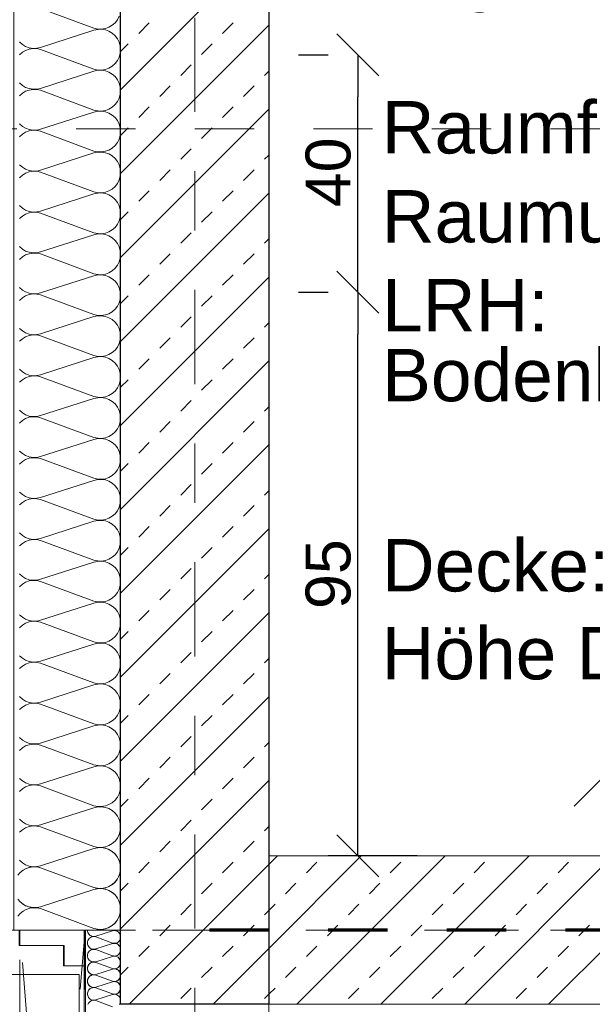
# Model space of a CAD drawing. Header units: metres. Extents: x -45.2 to 14.3, y -31.8 to 10.2.
# Tile 38 of 141: x -39.4 to -38.5, y -5.5 to -3.9. Entities that reach past the tile are written whole.
import ezdxf

# ---------------------------------------------------------------- set-up
doc = ezdxf.new("R2010")
doc.units = ezdxf.units.M
doc.header["$LTSCALE"] = 0.05
for name, pattern in [('1600.2032', [1.6, 0.8, -0.8]), ('Achsen 01', [5.291531, 3.175, -1.058062, 0.352704, -0.705764]), ('gestrichelt - 01', [2, 1, -1]), ('Raster 01', [2, 1, -1])]:
    doc.linetypes.add(name, pattern=pattern)
doc.layers.get('0').update_dxf_attribs({"lineweight": 25})
for name, color, linetype, lineweight in [('013_Beton und Stahlbetonarbeiten-330 Außenwände', 7, 'Continuous', 25), ('013_Beton und Stahlbetonarbeiten-340 Innenwände', 7, 'Continuous', 18), ('030_Sonnenschutzarbeiten-Kasten+Behang', 7, 'Continuous', 5), ('AV1-Brandschutzkonzept-Brandschutzkonzept', 7, 'Continuous', 5), ('AV1-Einrichtung Bemaßung', 7, 'Continuous', 9), ('AV1-Stempel-Raumstempel', 7, 'Continuous', 9), ('Keine', 7, 'Continuous', 9)]:
    doc.layers.add(name, color=color, linetype=linetype, lineweight=lineweight)
for name, color, linetype, lineweight, true_color in [('014_Fassadenarbeiten-330 mineralische Dämmung', 7, 'Continuous', 9, 0x666666), ('030_Sonnenschutzarbeiten-Grundriss', 7, 'Continuous', 13, 0x555555), ('031_Metallbauarbeiten-330 Aufsicht Metallbauarbeiten', 7, 'Continuous', 9, 0xa6a6a6), ('032_Metallarbeiten-Fenster', 7, 'Continuous', 13, 0x444444), ('AV1-Achsen', 1, 'Achsen 01', 18, 0xff0000), ('AV1-Raster', 7, 'Raster 01', 9, 0xa6a6a6)]:
    doc.layers.add(name, color=color, linetype=linetype, lineweight=lineweight, true_color=true_color)
doc.styles.add('Arial', font='arial.ttf')
doc.styles.add('Arial (bold)', font='arialbd.ttf')

msp = doc.modelspace()

# ---------------------------------------------------------------- linework, layer by layer
at = {"color": 0, "linetype": 'Continuous', "lineweight": 15}
for p, q in [((-38.9104, -3.8896), (-38.8396, -3.9604)), ((-38.8396, -4.3604), (-38.9104, -4.2896)), ((-38.9104, -4.2896), (-38.8396, -4.3604)), ((-38.5104, -5.191), (-38.4396, -5.1203)), ((-38.8396, -5.3104), (-38.9104, -5.2396))]:
    msp.add_line(p, q, dxfattribs=at)
at = {"color": 0, "linetype": 'ByBlock', "lineweight": -2}
for p, q in [((-38.875, -3.925), (-38.875, -3.9957)), ((-38.875, -4.325), (-38.875, -4.2543)), ((-38.875, -4.325), (-38.875, -4.3957)), ((-38.875, -5.275), (-38.875, -5.2043))]:
    msp.add_line(p, q, dxfattribs=at)
at = {"layer": '013_Beton und Stahlbetonarbeiten-330 Außenwände', "color": 251, "linetype": 'Continuous', "lineweight": 13, "true_color": 0x4c4c4c}
for p, q in [((-39.025, -3.7339), (-39.275, -3.9839)), ((-39.025, -3.8753), (-39.275, -4.1253)), ((-39.2444, -3.8891), (-39.2267, -3.8714)), ((-39.103, -3.8891), (-39.0853, -3.8714)), ((-39.275, -3.9197), (-39.2621, -3.9068)), ((-39.1384, -3.9244), (-39.1207, -3.9068)), ((-39.1737, -3.9598), (-39.156, -3.9421)), ((-39.0323, -3.9598), (-39.025, -3.9525)), ((-39.2091, -3.9952), (-39.1914, -3.9775)), ((-39.0676, -3.9952), (-39.05, -3.9775)), ((-39.2444, -4.0305), (-39.2267, -4.0128)), ((-39.103, -4.0305), (-39.0853, -4.0128)), ((-39.025, -4.0167), (-39.275, -4.2667)), ((-39.275, -4.0611), (-39.2621, -4.0482)), ((-39.1384, -4.0659), (-39.1207, -4.0482)), ((-39.1737, -4.1012), (-39.156, -4.0835)), ((-39.0323, -4.1012), (-39.025, -4.0939)), ((-39.2091, -4.1366), (-39.1914, -4.1189)), ((-39.0676, -4.1366), (-39.05, -4.1189)), ((-39.025, -4.1581), (-39.275, -4.4081)), ((-39.2444, -4.1719), (-39.2267, -4.1543)), ((-39.103, -4.1719), (-39.0853, -4.1543)), ((-39.275, -4.2025), (-39.2621, -4.1896)), ((-39.1384, -4.2073), (-39.1207, -4.1896)), ((-39.1737, -4.2426), (-39.156, -4.225)), ((-39.0323, -4.2426), (-39.025, -4.2353)), ((-39.2091, -4.278), (-39.1914, -4.2603)), ((-39.0676, -4.278), (-39.05, -4.2603)), ((-39.2444, -4.3134), (-39.2267, -4.2957)), ((-39.103, -4.3134), (-39.0853, -4.2957)), ((-39.025, -4.2995), (-39.275, -4.5495)), ((-39.275, -4.3439), (-39.2621, -4.331)), ((-39.1384, -4.3487), (-39.1207, -4.331)), ((-39.1737, -4.3841), (-39.156, -4.3664)), ((-39.0323, -4.3841), (-39.025, -4.3768)), ((-39.2091, -4.4194), (-39.1914, -4.4017)), ((-39.0676, -4.4194), (-39.05, -4.4017)), ((-39.025, -4.441), (-39.275, -4.691)), ((-39.2444, -4.4548), (-39.2267, -4.4371)), ((-39.103, -4.4548), (-39.0853, -4.4371)), ((-39.275, -4.4853), (-39.2621, -4.4725)), ((-39.1384, -4.4901), (-39.1207, -4.4725)), ((-39.1737, -4.5255), (-39.156, -4.5078)), ((-39.0323, -4.5255), (-39.025, -4.5182)), ((-39.2091, -4.5608), (-39.1914, -4.5432)), ((-39.0676, -4.5608), (-39.05, -4.5432)), ((-39.2444, -4.5962), (-39.2267, -4.5785)), ((-39.103, -4.5962), (-39.0853, -4.5785)), ((-39.025, -4.5824), (-39.275, -4.8324)), ((-39.275, -4.6268), (-39.2621, -4.6139)), ((-39.1384, -4.6315), (-39.1207, -4.6139)), ((-39.1737, -4.6669), (-39.156, -4.6492)), ((-39.0323, -4.6669), (-39.025, -4.6596)), ((-39.2091, -4.7023), (-39.1914, -4.6846)), ((-39.0676, -4.7023), (-39.05, -4.6846)), ((-39.025, -4.7238), (-39.275, -4.9738)), ((-39.2444, -4.7376), (-39.2267, -4.7199)), ((-39.103, -4.7376), (-39.0853, -4.7199)), ((-39.275, -4.7682), (-39.2621, -4.7553)), ((-39.1384, -4.773), (-39.1207, -4.7553)), ((-39.1737, -4.8083), (-39.156, -4.7906)), ((-39.0323, -4.8083), (-39.025, -4.801)), ((-39.2091, -4.8437), (-39.1914, -4.826)), ((-39.0676, -4.8437), (-39.05, -4.826)), ((-39.025, -4.8652), (-39.275, -5.1152)), ((-39.2444, -4.879), (-39.2267, -4.8614)), ((-39.103, -4.879), (-39.0853, -4.8614)), ((-39.275, -4.9096), (-39.2621, -4.8967)), ((-39.1384, -4.9144), (-39.1207, -4.8967)), ((-39.1737, -4.9497), (-39.156, -4.9321)), ((-39.0323, -4.9497), (-39.025, -4.9425)), ((-39.2091, -4.9851), (-39.1914, -4.9674)), ((-39.0676, -4.9851), (-39.05, -4.9674)), ((-39.025, -5.0067), (-39.275, -5.2567)), ((-39.2444, -5.0205), (-39.2267, -5.0028)), ((-39.103, -5.0205), (-39.0853, -5.0028)), ((-39.275, -5.051), (-39.2621, -5.0381)), ((-39.1384, -5.0558), (-39.1207, -5.0381)), ((-39.1737, -5.0912), (-39.156, -5.0735)), ((-39.0323, -5.0912), (-39.025, -5.0839)), ((-39.2091, -5.1265), (-39.1914, -5.1088)), ((-39.0676, -5.1265), (-39.05, -5.1088)), ((-39.025, -5.1481), (-39.275, -5.3981)), ((-39.2444, -5.1619), (-39.2267, -5.1442)), ((-39.103, -5.1619), (-39.0853, -5.1442)), ((-39.275, -5.1925), (-39.2621, -5.1796)), ((-39.1384, -5.1972), (-39.1207, -5.1796)), ((-39.1737, -5.2326), (-39.156, -5.2149)), ((-39.0323, -5.2326), (-39.025, -5.2253)), ((-39.2091, -5.2679), (-39.1914, -5.2503)), ((-39.0676, -5.2679), (-39.05, -5.2503)), ((-39.025, -5.2895), (-39.2605, -5.525)), ((-39.2444, -5.3033), (-39.2267, -5.2856)), ((-39.103, -5.3033), (-39.0853, -5.2856)), ((-39.275, -5.3339), (-39.2621, -5.321)), ((-39.1384, -5.3387), (-39.1207, -5.321)), ((-39.1737, -5.374), (-39.156, -5.3563)), ((-39.0323, -5.374), (-39.025, -5.3667)), ((-39.2091, -5.4094), (-39.1914, -5.3917)), ((-39.0676, -5.4094), (-39.05, -5.3917)), ((-39.2444, -5.4447), (-39.2267, -5.427)), ((-39.025, -5.4309), (-39.1191, -5.525)), ((-39.103, -5.4447), (-39.0853, -5.427)), ((-39.275, -5.4753), (-39.2621, -5.4624)), ((-39.1384, -5.4801), (-39.1207, -5.4624)), ((-39.1737, -5.5154), (-39.156, -5.4978)), ((-39.0323, -5.5154), (-39.025, -5.5081))]:
    msp.add_line(p, q, dxfattribs=at)
at = {"layer": '013_Beton und Stahlbetonarbeiten-330 Außenwände'}
msp.add_lwpolyline([(-39.275, 0.125), (-18.775, 0.125), (-18.775, -0.125), (-39.025, -0.125), (-39.025, -5.525), (-39.275, -5.525)], close=True, dxfattribs=at)
at = {"layer": '013_Beton und Stahlbetonarbeiten-340 Innenwände', "color": 251, "linetype": 'Continuous', "lineweight": 13, "true_color": 0x4c4c4c}
for p, q in [((-38.8691, -5.275), (-39.025, -5.4309)), ((-39.0105, -5.275), (-39.025, -5.2895)), ((-38.7277, -5.275), (-38.9777, -5.525)), ((-38.5862, -5.275), (-38.8362, -5.525)), ((-38.4448, -5.275), (-38.6948, -5.525)), ((-38.3034, -5.275), (-38.5534, -5.525)), ((-38.9616, -5.3033), (-38.9439, -5.2856)), ((-38.8202, -5.3033), (-38.8025, -5.2856)), ((-38.6787, -5.3033), (-38.6611, -5.2856)), ((-38.5373, -5.3033), (-38.5196, -5.2856)), ((-38.9969, -5.3387), (-38.9793, -5.321)), ((-38.8555, -5.3387), (-38.8378, -5.321)), ((-38.7141, -5.3387), (-38.6964, -5.321)), ((-38.5727, -5.3387), (-38.555, -5.321)), ((-39.025, -5.3667), (-39.0146, -5.3563)), ((-38.8909, -5.374), (-38.8732, -5.3563)), ((-38.7495, -5.374), (-38.7318, -5.3563)), ((-38.608, -5.374), (-38.5904, -5.3563)), ((-38.9262, -5.4094), (-38.9086, -5.3917)), ((-38.7848, -5.4094), (-38.7671, -5.3917)), ((-38.6434, -5.4094), (-38.6257, -5.3917)), ((-38.502, -5.4094), (-38.4843, -5.3917)), ((-38.9616, -5.4447), (-38.9439, -5.427)), ((-38.8202, -5.4447), (-38.8025, -5.427)), ((-38.6787, -5.4447), (-38.6611, -5.427)), ((-38.5373, -5.4447), (-38.5196, -5.427)), ((-38.9969, -5.4801), (-38.9793, -5.4624)), ((-38.8555, -5.4801), (-38.8378, -5.4624)), ((-38.7141, -5.4801), (-38.6964, -5.4624)), ((-38.5727, -5.4801), (-38.555, -5.4624)), ((-39.025, -5.5081), (-39.0146, -5.4978)), ((-38.8909, -5.5154), (-38.8732, -5.4978)), ((-38.7495, -5.5154), (-38.7318, -5.4978)), ((-38.608, -5.5154), (-38.5904, -5.4978))]:
    msp.add_line(p, q, dxfattribs=at)
at = {"layer": '013_Beton und Stahlbetonarbeiten-340 Innenwände'}
msp.add_lwpolyline([(-22.825, -5.275), (-22.825, -5.525), (-39.025, -5.525), (-39.025, -5.275)], close=True, dxfattribs=at)
at = {"layer": '014_Fassadenarbeiten-330 mineralische Dämmung'}
msp.add_lwpolyline([(-18.9, 0.305), (-18.9, 0.125), (-39.275, 0.125), (-39.275, -5.4), (-39.455, -5.4), (-39.455, 0.305)], close=True, dxfattribs=at)
for points in [[(-39.41, -3.8471), (-39.32, -3.8803), (-39.32, -3.8803), (-39.3137, -3.8817), (-39.3072, -3.8819), (-39.3008, -3.8809), (-39.2947, -3.8787), (-39.2892, -3.8754), (-39.2843, -3.8711), (-39.2803, -3.866), (-39.2774, -3.8602)], [(-39.4457, -3.9252), (-39.4408, -3.9209), (-39.4353, -3.9176), (-39.4292, -3.9154), (-39.4228, -3.9144), (-39.4163, -3.9146), (-39.41, -3.916), (-39.32, -3.9493), (-39.32, -3.9493), (-39.3137, -3.9507), (-39.3072, -3.9509), (-39.3008, -3.9498), (-39.2947, -3.9476), (-39.2892, -3.9443), (-39.2843, -3.94), (-39.2803, -3.9349), (-39.2774, -3.9291), (-39.2756, -3.9229), (-39.275, -3.9165), (-39.2756, -3.91), (-39.2774, -3.9038), (-39.2803, -3.8981), (-39.2843, -3.8929), (-39.2892, -3.8886), (-39.2947, -3.8853), (-39.3008, -3.8831), (-39.3072, -3.8821), (-39.3137, -3.8823), (-39.32, -3.8837), (-39.41, -3.9126), (-39.41, -3.9126), (-39.4163, -3.914), (-39.4228, -3.9142), (-39.4292, -3.9132), (-39.4353, -3.911), (-39.4408, -3.9077), (-39.4457, -3.9034)], [(-39.4457, -3.9942), (-39.4408, -3.9899), (-39.4353, -3.9866), (-39.4292, -3.9844), (-39.4228, -3.9834), (-39.4163, -3.9835), (-39.41, -3.9849), (-39.32, -4.0182), (-39.32, -4.0182), (-39.3137, -4.0196), (-39.3072, -4.0198), (-39.3008, -4.0188), (-39.2947, -4.0166), (-39.2892, -4.0133), (-39.2843, -4.009), (-39.2803, -4.0039), (-39.2774, -3.9981), (-39.2756, -3.9919), (-39.275, -3.9854), (-39.2756, -3.979), (-39.2774, -3.9728), (-39.2803, -3.967), (-39.2843, -3.9619), (-39.2892, -3.9576), (-39.2947, -3.9543), (-39.3008, -3.9521), (-39.3072, -3.9511), (-39.3137, -3.9512), (-39.32, -3.9526), (-39.41, -3.9816), (-39.41, -3.9816), (-39.4163, -3.983), (-39.4228, -3.9832), (-39.4292, -3.9821), (-39.4353, -3.9799), (-39.4408, -3.9766), (-39.4457, -3.9723)], [(-39.4457, -4.0631), (-39.4408, -4.0588), (-39.4353, -4.0555), (-39.4292, -4.0533), (-39.4228, -4.0523), (-39.4163, -4.0525), (-39.41, -4.0539), (-39.32, -4.0872), (-39.32, -4.0872), (-39.3137, -4.0886), (-39.3072, -4.0887), (-39.3008, -4.0877), (-39.2947, -4.0855), (-39.2892, -4.0822), (-39.2843, -4.0779), (-39.2803, -4.0728), (-39.2774, -4.067), (-39.2756, -4.0608), (-39.275, -4.0544), (-39.2756, -4.0479), (-39.2774, -4.0417), (-39.2803, -4.0359), (-39.2843, -4.0308), (-39.2892, -4.0265), (-39.2947, -4.0232), (-39.3008, -4.021), (-39.3072, -4.02), (-39.3137, -4.0202), (-39.32, -4.0216), (-39.41, -4.0505), (-39.41, -4.0505), (-39.4163, -4.0519), (-39.4228, -4.0521), (-39.4292, -4.0511), (-39.4353, -4.0489), (-39.4408, -4.0456), (-39.4457, -4.0413)], [(-39.4457, -4.1321), (-39.4408, -4.1278), (-39.4353, -4.1245), (-39.4292, -4.1223), (-39.4228, -4.1212), (-39.4163, -4.1214), (-39.41, -4.1228), (-39.32, -4.1561), (-39.32, -4.1561), (-39.3137, -4.1575), (-39.3072, -4.1577), (-39.3008, -4.1567), (-39.2947, -4.1545), (-39.2892, -4.1512), (-39.2843, -4.1469), (-39.2803, -4.1418), (-39.2774, -4.136), (-39.2756, -4.1298), (-39.275, -4.1233), (-39.2756, -4.1169), (-39.2774, -4.1107), (-39.2803, -4.1049), (-39.2843, -4.0998), (-39.2892, -4.0955), (-39.2947, -4.0922), (-39.3008, -4.09), (-39.3072, -4.0889), (-39.3137, -4.0891), (-39.32, -4.0905), (-39.41, -4.1195), (-39.41, -4.1195), (-39.4163, -4.1209), (-39.4228, -4.121), (-39.4292, -4.12), (-39.4353, -4.1178), (-39.4408, -4.1145), (-39.4457, -4.1102)], [(-39.4457, -4.201), (-39.4408, -4.1967), (-39.4353, -4.1934), (-39.4292, -4.1912), (-39.4228, -4.1902), (-39.4163, -4.1904), (-39.41, -4.1918), (-39.32, -4.225), (-39.32, -4.225), (-39.3137, -4.2264), (-39.3072, -4.2266), (-39.3008, -4.2256), (-39.2947, -4.2234), (-39.2892, -4.2201), (-39.2843, -4.2158), (-39.2803, -4.2107), (-39.2774, -4.2049), (-39.2756, -4.1987), (-39.275, -4.1923), (-39.2756, -4.1858), (-39.2774, -4.1796), (-39.2803, -4.1738), (-39.2843, -4.1687), (-39.2892, -4.1644), (-39.2947, -4.1611), (-39.3008, -4.1589), (-39.3072, -4.1579), (-39.3137, -4.1581), (-39.32, -4.1595), (-39.41, -4.1884), (-39.41, -4.1884), (-39.4163, -4.1898), (-39.4228, -4.19), (-39.4292, -4.189), (-39.4353, -4.1868), (-39.4408, -4.1835), (-39.4457, -4.1792)], [(-39.4457, -4.27), (-39.4408, -4.2657), (-39.4353, -4.2624), (-39.4292, -4.2602), (-39.4228, -4.2591), (-39.4163, -4.2593), (-39.41, -4.2607), (-39.32, -4.294), (-39.32, -4.294), (-39.3137, -4.2954), (-39.3072, -4.2956), (-39.3008, -4.2946), (-39.2947, -4.2924), (-39.2892, -4.289), (-39.2843, -4.2848), (-39.2803, -4.2796), (-39.2774, -4.2739), (-39.2756, -4.2677), (-39.275, -4.2612), (-39.2756, -4.2548), (-39.2774, -4.2485), (-39.2803, -4.2428), (-39.2843, -4.2377), (-39.2892, -4.2334), (-39.2947, -4.2301), (-39.3008, -4.2279), (-39.3072, -4.2268), (-39.3137, -4.227), (-39.32, -4.2284), (-39.41, -4.2573), (-39.41, -4.2573), (-39.4163, -4.2587), (-39.4228, -4.2589), (-39.4292, -4.2579), (-39.4353, -4.2557), (-39.4408, -4.2524), (-39.4457, -4.2481)], [(-39.4457, -4.3389), (-39.4408, -4.3346), (-39.4353, -4.3313), (-39.4292, -4.3291), (-39.4228, -4.3281), (-39.4163, -4.3283), (-39.41, -4.3297), (-39.32, -4.3629), (-39.32, -4.3629), (-39.3137, -4.3643), (-39.3072, -4.3645), (-39.3008, -4.3635), (-39.2947, -4.3613), (-39.2892, -4.358), (-39.2843, -4.3537), (-39.2803, -4.3486), (-39.2774, -4.3428), (-39.2756, -4.3366), (-39.275, -4.3302), (-39.2756, -4.3237), (-39.2774, -4.3175), (-39.2803, -4.3117), (-39.2843, -4.3066), (-39.2892, -4.3023), (-39.2947, -4.299), (-39.3008, -4.2968), (-39.3072, -4.2958), (-39.3137, -4.296), (-39.32, -4.2974), (-39.41, -4.3263), (-39.41, -4.3263), (-39.4163, -4.3277), (-39.4228, -4.3279), (-39.4292, -4.3269), (-39.4353, -4.3247), (-39.4408, -4.3214), (-39.4457, -4.3171)], [(-39.4457, -4.4078), (-39.4408, -4.4036), (-39.4353, -4.4003), (-39.4292, -4.398), (-39.4228, -4.397), (-39.4163, -4.3972), (-39.41, -4.3986), (-39.32, -4.4319), (-39.32, -4.4319), (-39.3137, -4.4333), (-39.3072, -4.4335), (-39.3008, -4.4324), (-39.2947, -4.4302), (-39.2892, -4.4269), (-39.2843, -4.4226), (-39.2803, -4.4175), (-39.2774, -4.4118), (-39.2756, -4.4055), (-39.275, -4.3991), (-39.2756, -4.3927), (-39.2774, -4.3864), (-39.2803, -4.3807), (-39.2843, -4.3755), (-39.2892, -4.3713), (-39.2947, -4.368), (-39.3008, -4.3658), (-39.3072, -4.3647), (-39.3137, -4.3649), (-39.32, -4.3663), (-39.41, -4.3952), (-39.41, -4.3952), (-39.4163, -4.3966), (-39.4228, -4.3968), (-39.4292, -4.3958), (-39.4353, -4.3936), (-39.4408, -4.3903), (-39.4457, -4.386)], [(-39.4457, -4.4768), (-39.4408, -4.4725), (-39.4353, -4.4692), (-39.4292, -4.467), (-39.4228, -4.466), (-39.4163, -4.4662), (-39.41, -4.4676), (-39.32, -4.5008), (-39.32, -4.5008), (-39.3137, -4.5022), (-39.3072, -4.5024), (-39.3008, -4.5014), (-39.2947, -4.4992), (-39.2892, -4.4959), (-39.2843, -4.4916), (-39.2803, -4.4865), (-39.2774, -4.4807), (-39.2756, -4.4745), (-39.275, -4.468), (-39.2756, -4.4616), (-39.2774, -4.4554), (-39.2803, -4.4496), (-39.2843, -4.4445), (-39.2892, -4.4402), (-39.2947, -4.4369), (-39.3008, -4.4347), (-39.3072, -4.4337), (-39.3137, -4.4339), (-39.32, -4.4353), (-39.41, -4.4642), (-39.41, -4.4642), (-39.4163, -4.4656), (-39.4228, -4.4658), (-39.4292, -4.4647), (-39.4353, -4.4625), (-39.4408, -4.4592), (-39.4457, -4.455)], [(-39.4457, -4.5457), (-39.4408, -4.5414), (-39.4353, -4.5381), (-39.4292, -4.5359), (-39.4228, -4.5349), (-39.4163, -4.5351), (-39.41, -4.5365), (-39.32, -4.5698), (-39.32, -4.5698), (-39.3137, -4.5712), (-39.3072, -4.5714), (-39.3008, -4.5703), (-39.2947, -4.5681), (-39.2892, -4.5648), (-39.2843, -4.5605), (-39.2803, -4.5554), (-39.2774, -4.5497), (-39.2756, -4.5434), (-39.275, -4.537), (-39.2756, -4.5305), (-39.2774, -4.5243), (-39.2803, -4.5186), (-39.2843, -4.5134), (-39.2892, -4.5091), (-39.2947, -4.5058), (-39.3008, -4.5036), (-39.3072, -4.5026), (-39.3137, -4.5028), (-39.32, -4.5042), (-39.41, -4.5331), (-39.41, -4.5331), (-39.4163, -4.5345), (-39.4228, -4.5347), (-39.4292, -4.5337), (-39.4353, -4.5315), (-39.4408, -4.5282), (-39.4457, -4.5239)], [(-39.4457, -4.6147), (-39.4408, -4.6104), (-39.4353, -4.6071), (-39.4292, -4.6049), (-39.4228, -4.6039), (-39.4163, -4.604), (-39.41, -4.6054), (-39.32, -4.6387), (-39.32, -4.6387), (-39.3137, -4.6401), (-39.3072, -4.6403), (-39.3008, -4.6393), (-39.2947, -4.6371), (-39.2892, -4.6338), (-39.2843, -4.6295), (-39.2803, -4.6244), (-39.2774, -4.6186), (-39.2756, -4.6124), (-39.275, -4.6059), (-39.2756, -4.5995), (-39.2774, -4.5933), (-39.2803, -4.5875), (-39.2843, -4.5824), (-39.2892, -4.5781), (-39.2947, -4.5748), (-39.3008, -4.5726), (-39.3072, -4.5716), (-39.3137, -4.5718), (-39.32, -4.5731), (-39.41, -4.6021), (-39.41, -4.6021), (-39.4163, -4.6035), (-39.4228, -4.6037), (-39.4292, -4.6026), (-39.4353, -4.6004), (-39.4408, -4.5971), (-39.4457, -4.5928)], [(-39.4457, -4.6836), (-39.4408, -4.6793), (-39.4353, -4.676), (-39.4292, -4.6738), (-39.4228, -4.6728), (-39.4163, -4.673), (-39.41, -4.6744), (-39.32, -4.7077), (-39.32, -4.7077), (-39.3137, -4.7091), (-39.3072, -4.7092), (-39.3008, -4.7082), (-39.2947, -4.706), (-39.2892, -4.7027), (-39.2843, -4.6984), (-39.2803, -4.6933), (-39.2774, -4.6875), (-39.2756, -4.6813), (-39.275, -4.6749), (-39.2756, -4.6684), (-39.2774, -4.6622), (-39.2803, -4.6564), (-39.2843, -4.6513), (-39.2892, -4.647), (-39.2947, -4.6437), (-39.3008, -4.6415), (-39.3072, -4.6405), (-39.3137, -4.6407), (-39.32, -4.6421), (-39.41, -4.671), (-39.41, -4.671), (-39.4163, -4.6724), (-39.4228, -4.6726), (-39.4292, -4.6716), (-39.4353, -4.6694), (-39.4408, -4.6661), (-39.4457, -4.6618)], [(-39.4457, -4.7526), (-39.4408, -4.7483), (-39.4353, -4.745), (-39.4292, -4.7428), (-39.4228, -4.7417), (-39.4163, -4.7419), (-39.41, -4.7433), (-39.32, -4.7766), (-39.32, -4.7766), (-39.3137, -4.778), (-39.3072, -4.7782), (-39.3008, -4.7772), (-39.2947, -4.775), (-39.2892, -4.7717), (-39.2843, -4.7674), (-39.2803, -4.7623), (-39.2774, -4.7565), (-39.2756, -4.7503), (-39.275, -4.7438), (-39.2756, -4.7374), (-39.2774, -4.7312), (-39.2803, -4.7254), (-39.2843, -4.7203), (-39.2892, -4.716), (-39.2947, -4.7127), (-39.3008, -4.7105), (-39.3072, -4.7095), (-39.3137, -4.7096), (-39.32, -4.711), (-39.41, -4.74), (-39.41, -4.74), (-39.4163, -4.7414), (-39.4228, -4.7416), (-39.4292, -4.7405), (-39.4353, -4.7383), (-39.4408, -4.735), (-39.4457, -4.7307)], [(-39.4457, -4.8215), (-39.4408, -4.8172), (-39.4353, -4.8139), (-39.4292, -4.8117), (-39.4228, -4.8107), (-39.4163, -4.8109), (-39.41, -4.8123), (-39.32, -4.8456), (-39.32, -4.8456), (-39.3137, -4.8469), (-39.3072, -4.8471), (-39.3008, -4.8461), (-39.2947, -4.8439), (-39.2892, -4.8406), (-39.2843, -4.8363), (-39.2803, -4.8312), (-39.2774, -4.8254), (-39.2756, -4.8192), (-39.275, -4.8128), (-39.2756, -4.8063), (-39.2774, -4.8001), (-39.2803, -4.7943), (-39.2843, -4.7892), (-39.2892, -4.7849), (-39.2947, -4.7816), (-39.3008, -4.7794), (-39.3072, -4.7784), (-39.3137, -4.7786), (-39.32, -4.78), (-39.41, -4.8089), (-39.41, -4.8089), (-39.4163, -4.8103), (-39.4228, -4.8105), (-39.4292, -4.8095), (-39.4353, -4.8073), (-39.4408, -4.804), (-39.4457, -4.7997)], [(-39.4457, -4.8905), (-39.4408, -4.8862), (-39.4353, -4.8829), (-39.4292, -4.8807), (-39.4228, -4.8796), (-39.4163, -4.8798), (-39.41, -4.8812), (-39.32, -4.9145), (-39.32, -4.9145), (-39.3137, -4.9159), (-39.3072, -4.9161), (-39.3008, -4.9151), (-39.2947, -4.9129), (-39.2892, -4.9095), (-39.2843, -4.9053), (-39.2803, -4.9001), (-39.2774, -4.8944), (-39.2756, -4.8882), (-39.275, -4.8817), (-39.2756, -4.8753), (-39.2774, -4.869), (-39.2803, -4.8633), (-39.2843, -4.8582), (-39.2892, -4.8539), (-39.2947, -4.8506), (-39.3008, -4.8484), (-39.3072, -4.8473), (-39.3137, -4.8475), (-39.32, -4.8489), (-39.41, -4.8779), (-39.41, -4.8779), (-39.4163, -4.8792), (-39.4228, -4.8794), (-39.4292, -4.8784), (-39.4353, -4.8762), (-39.4408, -4.8729), (-39.4457, -4.8686)], [(-39.4457, -4.9594), (-39.4408, -4.9551), (-39.4353, -4.9518), (-39.4292, -4.9496), (-39.4228, -4.9486), (-39.4163, -4.9488), (-39.41, -4.9502), (-39.32, -4.9834), (-39.32, -4.9834), (-39.3137, -4.9848), (-39.3072, -4.985), (-39.3008, -4.984), (-39.2947, -4.9818), (-39.2892, -4.9785), (-39.2843, -4.9742), (-39.2803, -4.9691), (-39.2774, -4.9633), (-39.2756, -4.9571), (-39.275, -4.9507), (-39.2756, -4.9442), (-39.2774, -4.938), (-39.2803, -4.9322), (-39.2843, -4.9271), (-39.2892, -4.9228), (-39.2947, -4.9195), (-39.3008, -4.9173), (-39.3072, -4.9163), (-39.3137, -4.9165), (-39.32, -4.9179), (-39.41, -4.9468), (-39.41, -4.9468), (-39.4163, -4.9482), (-39.4228, -4.9484), (-39.4292, -4.9474), (-39.4353, -4.9452), (-39.4408, -4.9419), (-39.4457, -4.9376)], [(-39.4457, -5.0283), (-39.4408, -5.0241), (-39.4353, -5.0208), (-39.4292, -5.0186), (-39.4228, -5.0175), (-39.4163, -5.0177), (-39.41, -5.0191), (-39.32, -5.0524), (-39.32, -5.0524), (-39.3137, -5.0538), (-39.3072, -5.054), (-39.3008, -5.0529), (-39.2947, -5.0507), (-39.2892, -5.0474), (-39.2843, -5.0432), (-39.2803, -5.038), (-39.2774, -5.0323), (-39.2756, -5.026), (-39.275, -5.0196), (-39.2756, -5.0132), (-39.2774, -5.0069), (-39.2803, -5.0012), (-39.2843, -4.9961), (-39.2892, -4.9918), (-39.2947, -4.9885), (-39.3008, -4.9863), (-39.3072, -4.9852), (-39.3137, -4.9854), (-39.32, -4.9868), (-39.41, -5.0157), (-39.41, -5.0157), (-39.4163, -5.0171), (-39.4228, -5.0173), (-39.4292, -5.0163), (-39.4353, -5.0141), (-39.4408, -5.0108), (-39.4457, -5.0065)], [(-39.4457, -5.0973), (-39.4408, -5.093), (-39.4353, -5.0897), (-39.4292, -5.0875), (-39.4228, -5.0865), (-39.4163, -5.0867), (-39.41, -5.0881), (-39.32, -5.1213), (-39.32, -5.1213), (-39.3137, -5.1227), (-39.3072, -5.1229), (-39.3008, -5.1219), (-39.2947, -5.1197), (-39.2892, -5.1164), (-39.2843, -5.1121), (-39.2803, -5.107), (-39.2774, -5.1012), (-39.2756, -5.095), (-39.275, -5.0885), (-39.2756, -5.0821), (-39.2774, -5.0759), (-39.2803, -5.0701), (-39.2843, -5.065), (-39.2892, -5.0607), (-39.2947, -5.0574), (-39.3008, -5.0552), (-39.3072, -5.0542), (-39.3137, -5.0544), (-39.32, -5.0558), (-39.41, -5.0847), (-39.41, -5.0847), (-39.4163, -5.0861), (-39.4228, -5.0863), (-39.4292, -5.0853), (-39.4353, -5.083), (-39.4408, -5.0797), (-39.4457, -5.0755)], [(-39.4457, -5.1662), (-39.4408, -5.1619), (-39.4353, -5.1586), (-39.4292, -5.1564), (-39.4228, -5.1554), (-39.4163, -5.1556), (-39.41, -5.157), (-39.32, -5.1903), (-39.32, -5.1903), (-39.3137, -5.1917), (-39.3072, -5.1919), (-39.3008, -5.1908), (-39.2947, -5.1886), (-39.2892, -5.1853), (-39.2843, -5.181), (-39.2803, -5.1759), (-39.2774, -5.1702), (-39.2756, -5.1639), (-39.275, -5.1575), (-39.2756, -5.151), (-39.2774, -5.1448), (-39.2803, -5.1391), (-39.2843, -5.1339), (-39.2892, -5.1297), (-39.2947, -5.1263), (-39.3008, -5.1241), (-39.3072, -5.1231), (-39.3137, -5.1233), (-39.32, -5.1247), (-39.41, -5.1536), (-39.41, -5.1536), (-39.4163, -5.155), (-39.4228, -5.1552), (-39.4292, -5.1542), (-39.4353, -5.152), (-39.4408, -5.1487), (-39.4457, -5.1444)], [(-39.4457, -5.2352), (-39.4408, -5.2309), (-39.4353, -5.2276), (-39.4292, -5.2254), (-39.4228, -5.2244), (-39.4163, -5.2246), (-39.41, -5.226), (-39.32, -5.2592), (-39.32, -5.2592), (-39.3137, -5.2606), (-39.3072, -5.2608), (-39.3008, -5.2598), (-39.2947, -5.2576), (-39.2892, -5.2543), (-39.2843, -5.25), (-39.2803, -5.2449), (-39.2774, -5.2391), (-39.2756, -5.2329), (-39.275, -5.2264), (-39.2756, -5.22), (-39.2774, -5.2138), (-39.2803, -5.208), (-39.2843, -5.2029), (-39.2892, -5.1986), (-39.2947, -5.1953), (-39.3008, -5.1931), (-39.3072, -5.1921), (-39.3137, -5.1923), (-39.32, -5.1937), (-39.41, -5.2226), (-39.41, -5.2226), (-39.4163, -5.224), (-39.4228, -5.2242), (-39.4292, -5.2231), (-39.4353, -5.2209), (-39.4408, -5.2176), (-39.4457, -5.2133)], [(-39.32, -5.2626), (-39.314, -5.2612), (-39.3078, -5.261), (-39.3017, -5.2618), (-39.2959, -5.2637), (-39.2904, -5.2667), (-39.2856, -5.2705), (-39.2816, -5.2752), (-39.2816, -5.2752), (-39.2784, -5.2805), (-39.2762, -5.2862), (-39.2751, -5.2923), (-39.2751, -5.2985), (-39.2762, -5.3045), (-39.2784, -5.3103), (-39.2816, -5.3156), (-39.2816, -5.3156), (-39.2856, -5.3202), (-39.2904, -5.3241), (-39.2959, -5.327), (-39.3017, -5.3289), (-39.3078, -5.3298), (-39.314, -5.3295), (-39.32, -5.3282), (-39.41, -5.2949), (-39.41, -5.2949), (-39.416, -5.2935), (-39.4222, -5.2933), (-39.4283, -5.2941), (-39.4342, -5.296), (-39.4396, -5.299), (-39.4444, -5.3028), (-39.4485, -5.3075)], [(-39.4457, -5.3041), (-39.4408, -5.2998), (-39.4353, -5.2965), (-39.4292, -5.2943), (-39.4228, -5.2933), (-39.4163, -5.2935), (-39.41, -5.2949), (-39.32, -5.3282), (-39.32, -5.3282), (-39.3137, -5.3296), (-39.3072, -5.3298), (-39.3008, -5.3287), (-39.2947, -5.3265), (-39.2892, -5.3232), (-39.2843, -5.3189), (-39.2803, -5.3138), (-39.2774, -5.308), (-39.2756, -5.3018), (-39.275, -5.2954), (-39.2756, -5.2889), (-39.2774, -5.2827), (-39.2803, -5.2769), (-39.2843, -5.2718), (-39.2892, -5.2675), (-39.2947, -5.2642), (-39.3008, -5.262), (-39.3072, -5.261), (-39.3137, -5.2612), (-39.32, -5.2626), (-39.41, -5.2915), (-39.41, -5.2915), (-39.4163, -5.2929), (-39.4228, -5.2931), (-39.4292, -5.2921), (-39.4353, -5.2899), (-39.4408, -5.2866), (-39.4457, -5.2823)], [(-39.4485, -5.3479), (-39.4444, -5.3526), (-39.4396, -5.3564), (-39.4342, -5.3593), (-39.4283, -5.3612), (-39.4222, -5.3621), (-39.416, -5.3618), (-39.41, -5.3605), (-39.32, -5.3315), (-39.32, -5.3315), (-39.314, -5.3302), (-39.3078, -5.3299), (-39.3017, -5.3308), (-39.2959, -5.3327), (-39.2904, -5.3356), (-39.2856, -5.3395), (-39.2816, -5.3441), (-39.2816, -5.3441), (-39.2784, -5.3494), (-39.2762, -5.3552), (-39.2751, -5.3612), (-39.2751, -5.3674), (-39.2762, -5.3735), (-39.2784, -5.3793), (-39.2816, -5.3845), (-39.2816, -5.3845), (-39.2856, -5.3892), (-39.2904, -5.393), (-39.2959, -5.396), (-39.3017, -5.3979), (-39.3078, -5.3987), (-39.314, -5.3985), (-39.32, -5.3971), (-39.41, -5.3638), (-39.41, -5.3638), (-39.416, -5.3625), (-39.4222, -5.3622), (-39.4284, -5.3631), (-39.4342, -5.365), (-39.4397, -5.368), (-39.4445, -5.3719), (-39.4486, -5.3766)], [(-39.32, -5.3971), (-39.3137, -5.3985), (-39.3072, -5.3987), (-39.3008, -5.3977), (-39.2947, -5.3955), (-39.2892, -5.3922), (-39.2843, -5.3879), (-39.2803, -5.3828), (-39.2774, -5.377), (-39.2756, -5.3708), (-39.275, -5.3643), (-39.2756, -5.3579), (-39.2774, -5.3517), (-39.2803, -5.3459), (-39.2843, -5.3408), (-39.2892, -5.3365), (-39.2947, -5.3332), (-39.3008, -5.331), (-39.3072, -5.33), (-39.3137, -5.3301), (-39.32, -5.3315), (-39.41, -5.3605), (-39.41, -5.3605), (-39.4163, -5.3619), (-39.4228, -5.3621), (-39.4292, -5.361), (-39.4353, -5.3588), (-39.4408, -5.3555), (-39.4457, -5.3512)], [(-39.331, -5.4), (-39.3308, -5.402), (-39.3303, -5.404), (-39.3294, -5.4058), (-39.3282, -5.4074), (-39.3267, -5.4088), (-39.3249, -5.4098), (-39.323, -5.4105), (-39.321, -5.4108), (-39.319, -5.4108), (-39.317, -5.4103), (-39.289, -5.4014), (-39.289, -5.4014), (-39.287, -5.4009), (-39.285, -5.4009), (-39.283, -5.4012), (-39.2811, -5.4019), (-39.2794, -5.4029), (-39.2779, -5.4042), (-39.2767, -5.4058), (-39.2757, -5.4076), (-39.2752, -5.4095), (-39.275, -5.4116), (-39.2752, -5.4136), (-39.2757, -5.4155), (-39.2767, -5.4173), (-39.2779, -5.4189), (-39.2794, -5.4202), (-39.2811, -5.4212), (-39.283, -5.4219), (-39.285, -5.4222), (-39.287, -5.4222), (-39.289, -5.4217), (-39.317, -5.4114), (-39.317, -5.4114), (-39.319, -5.411), (-39.321, -5.4109), (-39.323, -5.4112), (-39.3249, -5.4119), (-39.3266, -5.4129), (-39.3281, -5.4143), (-39.3293, -5.4159), (-39.3302, -5.4177), (-39.3308, -5.4196), (-39.331, -5.4216), (-39.3308, -5.4236), (-39.3302, -5.4255), (-39.3293, -5.4273), (-39.3281, -5.4289), (-39.3266, -5.4303), (-39.3249, -5.4313), (-39.323, -5.432), (-39.321, -5.4323), (-39.319, -5.4322), (-39.317, -5.4318), (-39.289, -5.4228), (-39.289, -5.4228), (-39.287, -5.4224), (-39.285, -5.4223), (-39.283, -5.4226), (-39.2811, -5.4233), (-39.2794, -5.4243), (-39.2779, -5.4257), (-39.2767, -5.4273), (-39.2757, -5.4291), (-39.2752, -5.431), (-39.275, -5.433), (-39.2752, -5.435), (-39.2757, -5.4369), (-39.2767, -5.4387), (-39.2779, -5.4403), (-39.2794, -5.4417), (-39.2811, -5.4427), (-39.283, -5.4434), (-39.285, -5.4437), (-39.287, -5.4436), (-39.289, -5.4432), (-39.317, -5.4328), (-39.317, -5.4328), (-39.319, -5.4324), (-39.321, -5.4324), (-39.323, -5.4327), (-39.3249, -5.4334), (-39.3266, -5.4344), (-39.3281, -5.4357), (-39.3293, -5.4373), (-39.3302, -5.4391), (-39.3308, -5.441), (-39.331, -5.443), (-39.3308, -5.4451), (-39.3302, -5.447), (-39.3293, -5.4488), (-39.3281, -5.4504), (-39.3266, -5.4517), (-39.3249, -5.4527), (-39.323, -5.4534), (-39.321, -5.4537), (-39.319, -5.4537), (-39.317, -5.4532)], [(-39.3184, -5.4), (-39.3124, -5.399), (-39.3064, -5.399), (-39.3005, -5.4)], [(-39.317, -5.4114), (-39.319, -5.411), (-39.321, -5.4109), (-39.323, -5.4112), (-39.3249, -5.4119), (-39.3266, -5.4129), (-39.3281, -5.4143), (-39.3293, -5.4159), (-39.3302, -5.4177), (-39.3308, -5.4196), (-39.331, -5.4216), (-39.3308, -5.4236), (-39.3302, -5.4255), (-39.3293, -5.4273), (-39.3281, -5.4289), (-39.3266, -5.4303), (-39.3249, -5.4313), (-39.323, -5.432), (-39.321, -5.4323), (-39.319, -5.4322), (-39.317, -5.4318), (-39.289, -5.4228), (-39.289, -5.4228), (-39.287, -5.4224), (-39.285, -5.4223), (-39.283, -5.4226), (-39.2811, -5.4233), (-39.2794, -5.4243), (-39.2779, -5.4257), (-39.2767, -5.4273), (-39.2757, -5.4291), (-39.2752, -5.431), (-39.275, -5.433), (-39.2752, -5.435), (-39.2757, -5.4369), (-39.2767, -5.4387), (-39.2779, -5.4403), (-39.2794, -5.4417), (-39.2811, -5.4427), (-39.283, -5.4434), (-39.285, -5.4437), (-39.287, -5.4436), (-39.289, -5.4432), (-39.317, -5.4328), (-39.317, -5.4328), (-39.319, -5.4324), (-39.321, -5.4324), (-39.323, -5.4327), (-39.3249, -5.4334), (-39.3266, -5.4344), (-39.3281, -5.4357), (-39.3293, -5.4373), (-39.3302, -5.4391), (-39.3308, -5.441), (-39.331, -5.443), (-39.3308, -5.4451), (-39.3302, -5.447), (-39.3293, -5.4488), (-39.3281, -5.4504), (-39.3266, -5.4517), (-39.3249, -5.4527), (-39.323, -5.4534), (-39.321, -5.4537), (-39.319, -5.4537), (-39.317, -5.4532), (-39.289, -5.4442), (-39.289, -5.4442), (-39.287, -5.4438), (-39.285, -5.4438), (-39.283, -5.4441), (-39.2811, -5.4448), (-39.2794, -5.4458), (-39.2779, -5.4471), (-39.2767, -5.4487), (-39.2757, -5.4505), (-39.2752, -5.4524), (-39.275, -5.4544), (-39.2752, -5.4565), (-39.2757, -5.4584), (-39.2767, -5.4602), (-39.2779, -5.4618), (-39.2794, -5.4631), (-39.2811, -5.4641), (-39.283, -5.4648), (-39.285, -5.4651), (-39.287, -5.4651), (-39.289, -5.4646), (-39.317, -5.4543), (-39.317, -5.4543), (-39.319, -5.4539), (-39.321, -5.4538), (-39.323, -5.4541), (-39.3249, -5.4548), (-39.3266, -5.4558), (-39.3281, -5.4572), (-39.3293, -5.4588), (-39.3302, -5.4606), (-39.3308, -5.4625), (-39.331, -5.4645), (-39.3308, -5.4665), (-39.3302, -5.4684), (-39.3293, -5.4702), (-39.3281, -5.4718), (-39.3266, -5.4732), (-39.3249, -5.4742), (-39.323, -5.4749), (-39.321, -5.4752), (-39.319, -5.4751), (-39.317, -5.4747), (-39.289, -5.4657), (-39.289, -5.4657), (-39.287, -5.4653), (-39.285, -5.4652), (-39.283, -5.4655), (-39.2811, -5.4662), (-39.2794, -5.4672), (-39.2779, -5.4686), (-39.2767, -5.4702), (-39.2757, -5.472), (-39.2752, -5.4739), (-39.275, -5.4759), (-39.2752, -5.4779), (-39.2757, -5.4798), (-39.2767, -5.4816), (-39.2779, -5.4832), (-39.2794, -5.4846), (-39.2811, -5.4856), (-39.283, -5.4863), (-39.285, -5.4866), (-39.287, -5.4865), (-39.289, -5.4861), (-39.317, -5.4757), (-39.317, -5.4757), (-39.319, -5.4753), (-39.321, -5.4753), (-39.323, -5.4756), (-39.3249, -5.4763), (-39.3266, -5.4773), (-39.3281, -5.4786), (-39.3293, -5.4802), (-39.3302, -5.482), (-39.3308, -5.4839), (-39.331, -5.4859), (-39.3308, -5.488), (-39.3302, -5.4899), (-39.3293, -5.4917), (-39.3281, -5.4933), (-39.3266, -5.4946), (-39.3249, -5.4956), (-39.323, -5.4963), (-39.321, -5.4966), (-39.319, -5.4966), (-39.317, -5.4961), (-39.289, -5.4871), (-39.289, -5.4871), (-39.287, -5.4867), (-39.285, -5.4867), (-39.283, -5.487), (-39.2811, -5.4877), (-39.2794, -5.4887), (-39.2779, -5.49), (-39.2767, -5.4916), (-39.2757, -5.4934), (-39.2752, -5.4953), (-39.275, -5.4973), (-39.2752, -5.4994), (-39.2757, -5.5013), (-39.2767, -5.5031), (-39.2779, -5.5047), (-39.2794, -5.506), (-39.2811, -5.507), (-39.283, -5.5077), (-39.285, -5.508), (-39.287, -5.508), (-39.289, -5.5075)], [(-39.317, -5.4543), (-39.3189, -5.4539), (-39.3208, -5.4538), (-39.3227, -5.4541), (-39.3245, -5.4547), (-39.3262, -5.4556), (-39.3277, -5.4568), (-39.329, -5.4582), (-39.329, -5.4582), (-39.3299, -5.4599), (-39.3306, -5.4617), (-39.331, -5.4635), (-39.331, -5.4655), (-39.3306, -5.4673), (-39.3299, -5.4691), (-39.329, -5.4708), (-39.329, -5.4708), (-39.3277, -5.4722), (-39.3262, -5.4734), (-39.3245, -5.4743), (-39.3227, -5.4749), (-39.3208, -5.4752), (-39.3189, -5.4751), (-39.317, -5.4747), (-39.289, -5.4657), (-39.289, -5.4657), (-39.2871, -5.4653), (-39.2852, -5.4652), (-39.2833, -5.4655), (-39.2815, -5.4661), (-39.2798, -5.467), (-39.2783, -5.4682), (-39.277, -5.4696), (-39.277, -5.4696), (-39.2761, -5.4713), (-39.2754, -5.4731), (-39.275, -5.4749), (-39.275, -5.4769), (-39.2754, -5.4787), (-39.2761, -5.4805), (-39.277, -5.4822), (-39.277, -5.4822), (-39.2783, -5.4836), (-39.2798, -5.4848), (-39.2815, -5.4857), (-39.2833, -5.4863), (-39.2852, -5.4866), (-39.2871, -5.4865), (-39.289, -5.4861), (-39.317, -5.4757), (-39.317, -5.4757), (-39.3189, -5.4753), (-39.3208, -5.4752), (-39.3227, -5.4755), (-39.3245, -5.4761), (-39.3262, -5.477), (-39.3277, -5.4782), (-39.329, -5.4797), (-39.329, -5.4797), (-39.3299, -5.4813), (-39.3306, -5.4831), (-39.331, -5.485), (-39.331, -5.4869), (-39.3306, -5.4888), (-39.3299, -5.4906), (-39.329, -5.4922), (-39.329, -5.4922), (-39.3277, -5.4937), (-39.3262, -5.4949), (-39.3245, -5.4958), (-39.3227, -5.4964), (-39.3208, -5.4967), (-39.3189, -5.4966), (-39.317, -5.4961), (-39.289, -5.4871), (-39.289, -5.4871), (-39.2871, -5.4867), (-39.2852, -5.4866), (-39.2833, -5.4869), (-39.2815, -5.4875), (-39.2798, -5.4884), (-39.2783, -5.4896), (-39.277, -5.4911), (-39.277, -5.4911), (-39.2761, -5.4927), (-39.2754, -5.4945), (-39.275, -5.4964), (-39.275, -5.4983), (-39.2754, -5.5002), (-39.2761, -5.502), (-39.277, -5.5036), (-39.277, -5.5036), (-39.2783, -5.5051), (-39.2798, -5.5063), (-39.2815, -5.5072), (-39.2833, -5.5078), (-39.2852, -5.5081), (-39.2871, -5.508), (-39.289, -5.5075), (-39.317, -5.4972), (-39.317, -5.4972), (-39.3189, -5.4968), (-39.3208, -5.4967), (-39.3227, -5.497), (-39.3245, -5.4976), (-39.3262, -5.4985), (-39.3277, -5.4997), (-39.329, -5.5011), (-39.329, -5.5011), (-39.3299, -5.5028), (-39.3306, -5.5045), (-39.331, -5.5064), (-39.331, -5.5084), (-39.3306, -5.5102), (-39.3299, -5.512), (-39.329, -5.5137), (-39.329, -5.5137), (-39.3277, -5.5151), (-39.3262, -5.5163), (-39.3245, -5.5172), (-39.3227, -5.5178), (-39.3208, -5.5181), (-39.3189, -5.518), (-39.317, -5.5176), (-39.289, -5.5086), (-39.289, -5.5086), (-39.2871, -5.5082), (-39.2852, -5.5081), (-39.2833, -5.5084), (-39.2815, -5.5089), (-39.2798, -5.5099), (-39.2783, -5.5111), (-39.277, -5.5125), (-39.277, -5.5125), (-39.2761, -5.5142), (-39.2754, -5.5159), (-39.275, -5.5178), (-39.275, -5.5198), (-39.2754, -5.5216), (-39.2761, -5.5234), (-39.277, -5.5251)], [(-39.289, -5.529), (-39.317, -5.5186), (-39.317, -5.5186), (-39.319, -5.5182), (-39.3211, -5.5182), (-39.3231, -5.5185), (-39.325, -5.5192), (-39.3267, -5.5203), (-39.3283, -5.5217), (-39.3295, -5.5233), (-39.3304, -5.5252)]]:
    msp.add_lwpolyline(points, dxfattribs=at)
at = {"layer": '030_Sonnenschutzarbeiten-Grundriss', "color": 251, "true_color": 0x555555}
msp.add_lwpolyline([(-39.4463, -5.4), (-39.4463, -5.426), (-39.3713, -5.426), (-39.3713, -5.46), (-39.3363, -5.46), (-39.3363, -5.4)], close=True, dxfattribs=at)
at = {"layer": '030_Sonnenschutzarbeiten-Kasten+Behang', "color": 1, "linetype": '1600.2032', "lineweight": 18, "true_color": 0xff0000}
for p, q in [((-39.335, -6.75), (-39.445, -5.4)), ((-39.335, -5.4), (-39.445, -6.75))]:
    msp.add_line(p, q, dxfattribs=at)
msp.add_lwpolyline([(-39.335, -5.4), (-39.335, -6.75), (-39.445, -6.75), (-39.445, -5.4)], close=True, dxfattribs=at)
at = {"layer": '030_Sonnenschutzarbeiten-Kasten+Behang', "color": 1, "linetype": 'Continuous', "lineweight": 18, "true_color": 0xff0000}
msp.add_lwpolyline([(-39.37, -5.426), (-39.37, -5.46), (-39.335, -5.46), (-39.335, -5.4), (-39.445, -5.4), (-39.445, -5.426)], close=True, dxfattribs=at)
at = {"layer": '031_Metallbauarbeiten-330 Aufsicht Metallbauarbeiten'}
msp.add_lwpolyline([(-39.345, -5.475), (-39.345, -8.1), (-39.735, -8.1), (-39.735, -5.475)], close=True, dxfattribs=at)
at = {"layer": '032_Metallarbeiten-Fenster', "color": 7, "linetype": 'Continuous', "lineweight": 9}
msp.add_lwpolyline([(-39.3343, -5.4), (-39.3343, -5.5769), (-39.3363, -5.5769), (-39.3363, -5.4)], close=True, dxfattribs=at)
at = {"layer": 'AV1-Achsen'}
for p, q in [((-39.15, -26.5), (-39.15, 4.9)), ((-43.35, -5.4), (4.2, -5.4))]:
    msp.add_line(p, q, dxfattribs=at)
at = {"layer": 'AV1-Brandschutzkonzept-Brandschutzkonzept', "color": 40, "linetype": 'gestrichelt - 01', "lineweight": 70, "true_color": 0xffc000}
msp.add_line((-22.825, -5.4), (-39.15, -5.4), dxfattribs=at)
at = {"layer": 'AV1-Einrichtung Bemaßung', "color": 0, "lineweight": -2}
for p, q in [((-38.975, -3.925), (-38.925, -3.925)), ((-38.875, -4.2543), (-38.875, -3.9957)), ((-38.975, -4.325), (-38.925, -4.325)), ((-38.975, -4.325), (-38.925, -4.325)), ((-38.875, -5.2043), (-38.875, -4.3957)), ((-38.775, -5.275), (-38.925, -5.275))]:
    msp.add_line(p, q, dxfattribs=at)
at = {"layer": 'AV1-Raster'}
for p, q in [((1.35, -4.05), (-40.5, -4.05)), ((1.35, -5.4), (-40.5, -5.4))]:
    msp.add_line(p, q, dxfattribs=at)
at = {"layer": 'Defpoints', "color": 0, "lineweight": 0}
for p, q in [((-38.875, -3.925), (-38.875, -3.925)), ((-38.875, -4.325), (-38.875, -4.325)), ((-39.025, -5.275), (-39.025, -5.275)), ((-39.025, -5.275), (-39.025, -5.275)), ((-39.15, -5.4), (-39.15, -5.4)), ((-39.15, -5.4), (-39.15, -5.4)), ((-39.275, -5.525), (-39.275, -5.525)), ((-39.275, -5.525), (-39.275, -5.525))]:
    msp.add_line(p, q, dxfattribs=at)
at = {"layer": 'Keine', "color": 8, "linetype": 'Continuous', "lineweight": 13, "true_color": 0x808080}
for points in [[(-39.025, -2.1753), (-35.175, -2.1753), (-35.175, -5.275), (-39.025, -5.275)], [(-39.025, -5.525), (-23.075, -5.525), (-23.075, -21.475), (-39.025, -21.475)]]:
    msp.add_lwpolyline(points, close=True, dxfattribs=at)

# ---------------------------------------------------------------- texts
at = {"layer": 'AV1-Einrichtung Bemaßung', "color": 0, "char_height": 0.07565, "attachment_point": 7, "rotation": 90, "style": 'Arial'}
for s, insert in [('40', (-38.8864, -4.1819)), ('95', (-38.8864, -4.8589))]:
    msp.add_mtext(s, dxfattribs=dict(at, insert=insert))
at = {"layer": 'AV1-Stempel-Raumstempel', "attachment_point": 7}
for s, insert, char_height, style in [('Kühlung', (-38.8382, -3.8912), 0.12609, 'Arial (bold)'), ('Raumfläche:', (-38.8347, -4.0926), 0.088263, 'Arial'), ('Raumumf.:', (-38.8347, -4.2426), 0.08826, 'Arial'), ('LRH:', (-38.834, -4.3911), 0.08826, 'Arial'), ('Bodenbelag:', (-38.834, -4.5355), 0.088263, 'Arial'), ('Decke:', (-38.8345, -4.8306), 0.08826, 'Arial'), ('Höhe DA:', (-38.8349, -4.9787), 0.08826, 'Arial')]:
    msp.add_mtext(s, dxfattribs=dict(at, insert=insert, char_height=char_height, style=style))

doc.saveas('drawing.dxf')
